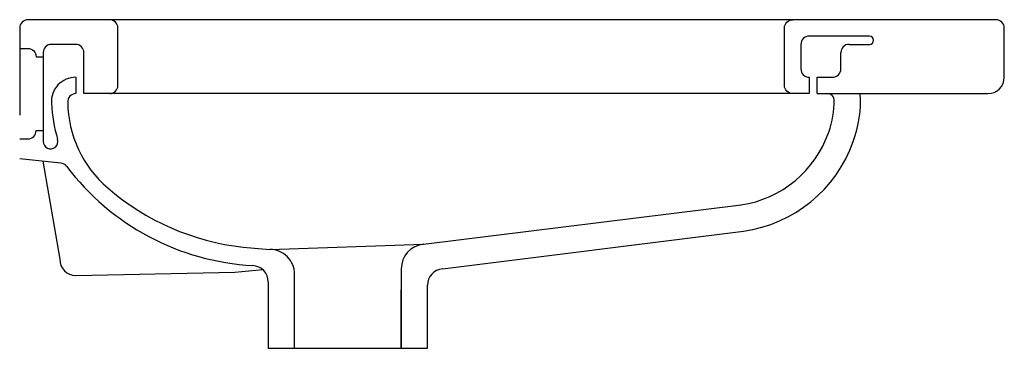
# Model space of a CAD drawing. Header units: millimetres. Extents: x 0 to 0.6, y 0 to 0.2.
import ezdxf

# ---------------------------------------------------------------- set-up
doc = ezdxf.new("R2010")
doc.units = ezdxf.units.MM
doc.layers.add('BLOCKS', color=3, linetype='Continuous')

msp = doc.modelspace()

# ---------------------------------------------------------------- linework, layer by layer
at = {"layer": 'BLOCKS'}
for p, q in [((0.595, 0.2), (0.005, 0.2)), ((0, 0.195), (0, 0.14192)), ((0.6, 0.165), (0.6, 0.195)), ((0.51782, 0.19), (0.48105, 0.19)), ((0.01431, 0.18), (0.01431, 0.12589)), ((0.03413, 0.185), (0.01931, 0.185)), ((0.03913, 0.155), (0.03913, 0.18)), ((0.47605, 0.185), (0.47605, 0.17)), ((0.5004, 0.17), (0.5004, 0.18)), ((0.5054, 0.185), (0.51782, 0.185)), ((0.03413, 0.165), (0.03413, 0.155)), ((0.48105, 0.165), (0.48105, 0.155)), ((0.48605, 0.165), (0.4954, 0.165)), ((0.48605, 0.155), (0.48605, 0.165)), ((0.48105, 0.155), (0.03913, 0.155)), ((0.48605, 0.155), (0.59, 0.155)), ((0, 0.11551), (0.02511, 0.11279)), ((0.24613, 0.06336), (0.43955, 0.08724)), ((0.25759, 0.04834), (0.441, 0.07131)), ((0.1362, 0.06153), (0.1525, 0.06015)), ((0.1525, 0.06015), (0.24613, 0.06336)), ((0.2325, 0.04842), (0.2325, 0)), ((0.13108, 0.04637), (0.14807, 0.04792)), ((0.1515, 0.04038), (0.1515, 0)), ((0.2485, 0), (0.2485, 0.03838)), ((0.2325, 0), (0.2325, 0.03553)), ((0.1515, 0), (0.2485, 0))]:
    msp.add_line(p, q, dxfattribs=at)
for points in [[(0.05483, 0.155, 0.414214), (0.05983, 0.16), (0.05983, 0.195, 0.414214), (0.05483, 0.2)], [(0.47105, 0.155, -0.414214), (0.46605, 0.16), (0.46605, 0.195, -0.414214), (0.47105, 0.2)], [(0, 0.18249), (0.005, 0.18249, -0.414214), (0.01, 0.17749), (0.01431, 0.17749)], [(0, 0.12749), (0.005, 0.12749, 0.414214), (0.01, 0.13249), (0.01431, 0.13249)], [(0.01403, 0.11399), (0.02437, 0.05425, 0.409383), (0.03421, 0.04425), (0.13108, 0.04637)], [(0.1675, 0), (0.1675, 0.04515, 0.414214), (0.1525, 0.06015)]]:
    msp.add_lwpolyline(points, format="xyb", dxfattribs=at)
for centre, radius, start, end in [((0.005, 0.195), 0.005, 89.99996, 180.00004), ((0.595, 0.195), 0.005, 359.99996, 90.00004), ((0.48105, 0.185), 0.005, 89.99996, 180.00004), ((0.51782, 0.1875), 0.0025, 270, 90), ((0.01931, 0.18), 0.005, 89.99996, 180.00004), ((0.03413, 0.18), 0.005, 359.99996, 90.00004), ((0.5054, 0.18), 0.005, 89.99996, 180.00004), ((0.48105, 0.17), 0.005, 179.99996, 270.00004), ((0.4954, 0.17), 0.005, 269.99996, 0.00004), ((0.03427, 0.15), 0.015, 90.53161, 183.05779), ((0.59, 0.165), 0.01, 270, 0), ((0.03427, 0.15), 0.005, 91.6, 183.06353), ((0.49236, 0.151), 0.004, 1.02003, 90), ((0.44426, 0.15014), 0.05211, 339.20178, 1.02003), ((0.44426, 0.15014), 0.06811, 339.20178, 4.0889), ((0.11358, 0.15423), 0.09442, 183.05628, 196.64898), ((0.09927, 0.15068), 0.07, 180.77811, 229.31915), ((0.01881, 0.12589), 0.0045, 179.99803, 16.64799), ((0.42968, 0.15346), 0.06695, 278.47492, 340.98325), ((0.4297, 0.15345), 0.08292, 277.83439, 340.63864), ((0.02457, 0.10781), 0.005, 37.01329, 83.80119), ((0.15032, 0.20262), 0.15248, 217.01546, 266.88795), ((0.15336, 0.21332), 0.15276, 229.24961, 263.552), ((0.2475, 0.04842), 0.015, 95.23292, 180), ((0.1415, 0.04038), 0.01, 0.00028, 86.88844), ((0.2585, 0.03838), 0.01, 95.23292, 180)]:
    msp.add_arc(centre, radius, start, end, dxfattribs=at)

doc.saveas('drawing.dxf')
